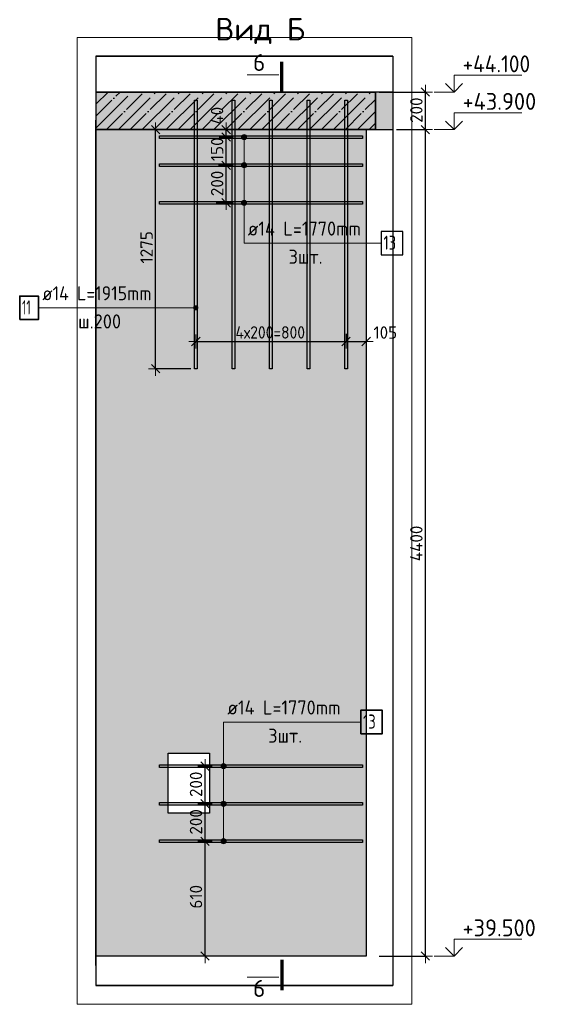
# Model space of a CAD drawing. Header units: millimetres. Extents: x 6386 to 94758, y 48049 to 71352.
# Tile 18 of 38: x 55379 to 58158, y 56268 to 61510. Entities that reach past the tile are written whole.
import ezdxf

# ---------------------------------------------------------------- set-up
doc = ezdxf.new("R2010")
doc.units = ezdxf.units.MM
doc.header["$PDMODE"] = 65
doc.linetypes.add('______11', pattern=[150, 120, -15, 0, -15])
doc.linetypes.add('______5', pattern=[330, 240, -30, 30, -30])
for name, color, linetype, lineweight in [('Standard', 7, 'Continuous', 25), ('Арм.стержн.горизонт. 2', 202, 'Continuous', 35), ('Высотная отметки_ общее', 7, 'Continuous', 13), ('Размерная линия_ общее', 7, 'Continuous', 13)]:
    doc.layers.add(name, color=color, linetype=linetype, lineweight=lineweight)
doc.layers.add('Арм.стержн. вертикальными 2', color=7, linetype='Continuous', lineweight=35, true_color=0x006e00)
doc.styles.add('ISOCPEUR', font='ISOCPEUR')
doc.dimstyles.new('DIMSTYLE_16', dxfattribs={"dimtxt": 66, "dimasz": 75, "dimexe": 0, "dimexo": 0.001, "dimgap": 33, "dimtad": 2, "dimdec": 0, "dimrnd": 5, "dimzin": 12, "dimdsep": 46, "dimtxsty": 'ISOCPEUR', "dimblk1": 'ALL_ML_STRICH', "dimblk2": 'ALL_ML_STRICH', "dimsah": 1, "dimcen": 0, "dimse1": 1, "dimse2": 1, "dimclrd": 7, "dimclre": 256, "dimclrt": 7, "dimadec": 0, "dimazin": 0, "dimtfac": 1, "dimtdec": 0, "dimtix": 1, "dimtmove": 2, "dimatfit": 3, "dimfxl": 0, "dimtzin": 0, "dimlwd": 0, "dimlwe": -3, "dimarcsym": 0})
doc.dimstyles.new('DIMSTYLE_17', dxfattribs={"dimtxt": 66, "dimasz": 75, "dimexe": 0, "dimexo": 0.001, "dimgap": 33, "dimtad": 2, "dimdec": 0, "dimrnd": 5, "dimzin": 12, "dimdsep": 46, "dimtxsty": 'ISOCPEUR', "dimblk1": 'ALL_ML_STRICH', "dimblk2": 'ALL_ML_STRICH', "dimsah": 1, "dimcen": 0, "dimse1": 1, "dimse2": 1, "dimclrd": 7, "dimclre": 256, "dimclrt": 7, "dimadec": 0, "dimazin": 0, "dimtfac": 1, "dimtdec": 0, "dimtix": 1, "dimtmove": 2, "dimatfit": 3, "dimfxl": 0, "dimtzin": 0, "dimlwd": 0, "dimlwe": -3, "dimarcsym": 0})
doc.dimstyles.new('DIMSTYLE_3', dxfattribs={"dimtxt": 66, "dimasz": 75, "dimexe": 0, "dimexo": 0, "dimgap": 33, "dimtad": 2, "dimdec": 0, "dimrnd": 5, "dimzin": 12, "dimdsep": 46, "dimtxsty": 'ISOCPEUR', "dimblk1": 'ALL_ML_STRICH', "dimblk2": 'ALL_ML_STRICH', "dimsah": 1, "dimcen": 0, "dimclrd": 7, "dimclre": 256, "dimclrt": 7, "dimadec": 0, "dimazin": 0, "dimtfac": 1, "dimtdec": 0, "dimtix": 1, "dimtmove": 2, "dimatfit": 3, "dimfxl": 0, "dimtvp": 1.2, "dimtzin": 0, "dimlwd": 0, "dimlwe": -3, "dimarcsym": 0})
doc.dimstyles.new('DIMSTYLE_7', dxfattribs={"dimtxt": 66, "dimasz": 75, "dimexe": 0, "dimexo": 0, "dimgap": 33, "dimtad": 2, "dimdec": 0, "dimrnd": 5, "dimzin": 12, "dimdsep": 46, "dimtxsty": 'ISOCPEUR', "dimblk1": 'ALL_ML_STRICH', "dimblk2": 'ALL_ML_STRICH', "dimsah": 1, "dimcen": 0, "dimclrd": 7, "dimclre": 256, "dimclrt": 7, "dimadec": 0, "dimazin": 0, "dimtfac": 1, "dimtdec": 0, "dimtix": 1, "dimtmove": 2, "dimatfit": 3, "dimfxl": 0, "dimtzin": 0, "dimlwd": 0, "dimlwe": -3, "dimarcsym": 0})

# ---------------------------------------------------------------- blocks, each defined once
blk = doc.blocks.new('ALL_ML_STRICH')
at = {"color": 0, "linetype": 'ByBlock', "lineweight": -2}
for p, q in [((-1, 0), (0.5, 0)), ((-0.3, -0.3), (0.3, 0.3)), ((0, -0.5), (0, 0.5))]:
    blk.add_line(p, q, dxfattribs=at)
blk = doc.blocks.new('*D150')
at = {"layer": 'DEFPOINTS', "color": 7, "linetype": 'Continuous', "lineweight": 13, "transparency": 33554687}
for p in [(56391.9, 57135.6), (56351.2, 56524.7), (56366.5, 56524.7)]:
    blk.add_point(p, dxfattribs=at)
at = {"layer": 'Размерная линия_ общее', "color": 7, "linetype": 'Continuous', "lineweight": -2, "transparency": 33554687}
blk.add_line((56366.5, 56524.7), (56366.5, 57135.6), dxfattribs=at)
at = {"layer": 'Размерная линия_ общее', "color": 7, "linetype": 'Continuous', "lineweight": 13, "transparency": 33554687, "xscale": 75, "yscale": 75, "zscale": 75}
for p, rotation in [((56366.5, 57135.6), 90), ((56366.5, 56524.7), 270)]:
    blk.add_blockref('ALL_ML_STRICH', p, dxfattribs=dict(at, rotation=rotation))
at = {"layer": 'Размерная линия_ общее', "color": 7, "linetype": 'Continuous', "lineweight": 13, "transparency": 33554687, "insert": (56318.5, 56840.1), "char_height": 66, "width": 198, "attachment_point": 5, "rotation": 90, "style": 'ISOCPEUR'}
blk.add_mtext('\\A1;{610}', dxfattribs=at)
blk = doc.blocks.new('*D151')
at = {"layer": 'DEFPOINTS', "color": 7, "linetype": 'Continuous', "lineweight": 13, "transparency": 33554687}
for p in [(56389.8, 57335.6), (56366.5, 57135.6), (56391.9, 57135.6)]:
    blk.add_point(p, dxfattribs=at)
at = {"layer": 'Размерная линия_ общее', "color": 7, "linetype": 'Continuous', "lineweight": -2, "transparency": 33554687}
blk.add_line((56366.5, 57135.6), (56366.5, 57335.6), dxfattribs=at)
at = {"layer": 'Размерная линия_ общее', "color": 7, "linetype": 'Continuous', "lineweight": 13, "transparency": 33554687, "xscale": 75, "yscale": 75, "zscale": 75}
for p, rotation in [((56366.5, 57335.6), 90), ((56366.5, 57135.6), 270)]:
    blk.add_blockref('ALL_ML_STRICH', p, dxfattribs=dict(at, rotation=rotation))
at = {"layer": 'Размерная линия_ общее', "color": 7, "linetype": 'Continuous', "lineweight": 13, "transparency": 33554687, "insert": (56318.5, 57238.9), "char_height": 66, "width": 198, "attachment_point": 5, "rotation": 90, "style": 'ISOCPEUR'}
blk.add_mtext('\\A1;{200}', dxfattribs=at)
blk = doc.blocks.new('*D152')
at = {"layer": 'DEFPOINTS', "color": 7, "linetype": 'Continuous', "lineweight": 13, "transparency": 33554687}
for p in [(56429.7, 57535.6), (56366.5, 57335.6), (56389.8, 57335.6)]:
    blk.add_point(p, dxfattribs=at)
at = {"layer": 'Размерная линия_ общее', "color": 7, "linetype": 'Continuous', "lineweight": -2, "transparency": 33554687}
blk.add_line((56366.5, 57335.6), (56366.5, 57535.6), dxfattribs=at)
at = {"layer": 'Размерная линия_ общее', "color": 7, "linetype": 'Continuous', "lineweight": 13, "transparency": 33554687, "xscale": 75, "yscale": 75, "zscale": 75}
for p, rotation in [((56366.5, 57535.6), 90), ((56366.5, 57335.6), 270)]:
    blk.add_blockref('ALL_ML_STRICH', p, dxfattribs=dict(at, rotation=rotation))
at = {"layer": 'Размерная линия_ общее', "color": 7, "linetype": 'Continuous', "lineweight": 13, "transparency": 33554687, "insert": (56318.5, 57438.9), "char_height": 66, "width": 198, "attachment_point": 5, "rotation": 90, "style": 'ISOCPEUR'}
blk.add_mtext('\\A1;{200}', dxfattribs=at)
blk = doc.blocks.new('*D170')
at = {"layer": 'DEFPOINTS', "color": 7, "linetype": 'Continuous', "lineweight": 13, "transparency": 33554687}
for p in [(56317.8, 59826.6), (57117.8, 59856.7), (56317.8, 59796.7)]:
    blk.add_point(p, dxfattribs=at)
at = {"layer": 'Размерная линия_ общее', "color": 253, "linetype": 'Continuous', "lineweight": -2, "true_color": 0xa0a0a0, "transparency": 33554687}
for p, q in [((57117.8, 59836.7), (57117.8, 59796.7)), ((56317.8, 59806.6), (56317.8, 59796.7))]:
    blk.add_line(p, q, dxfattribs=at)
at = {"layer": 'Размерная линия_ общее', "color": 7, "linetype": 'Continuous', "lineweight": -2, "transparency": 33554687}
blk.add_line((56317.8, 59796.7), (57117.8, 59796.7), dxfattribs=at)
at = {"layer": 'Размерная линия_ общее', "color": 7, "linetype": 'Continuous', "lineweight": 13, "transparency": 33554687, "xscale": 75, "yscale": 75, "zscale": 75, "rotation": 180}
blk.add_blockref('ALL_ML_STRICH', (56317.8, 59796.7), dxfattribs=at)
at = {"layer": 'Размерная линия_ общее', "color": 7, "linetype": 'Continuous', "lineweight": 13, "transparency": 33554687, "xscale": 75, "yscale": 75, "zscale": 75}
blk.add_blockref('ALL_ML_STRICH', (57117.8, 59796.7), dxfattribs=at)
at = {"layer": 'Размерная линия_ общее', "color": 7, "linetype": 'Continuous', "lineweight": 13, "transparency": 33554687, "insert": (56528.8, 59877.7), "char_height": 66, "width": 3.3, "attachment_point": 1, "line_spacing_factor": 0.60241, "style": 'ISOCPEUR'}
blk.add_mtext('\\W0.91;4х200=800', dxfattribs=at)
blk = doc.blocks.new('*D171')
at = {"layer": 'DEFPOINTS', "color": 7, "linetype": 'Continuous', "lineweight": 13, "transparency": 33554687}
for p in [(57117.8, 59856.7), (57117.8, 59796.7), (57224.8, 59791.7)]:
    blk.add_point(p, dxfattribs=at)
at = {"layer": 'Размерная линия_ общее', "color": 253, "linetype": 'Continuous', "lineweight": -2, "true_color": 0xa0a0a0, "transparency": 33554687}
for p, q in [((57117.8, 59836.7), (57117.8, 59796.7)), ((57224.8, 59796.7), (57224.8, 59796.7))]:
    blk.add_line(p, q, dxfattribs=at)
at = {"layer": 'Размерная линия_ общее', "color": 7, "linetype": 'Continuous', "lineweight": -2, "transparency": 33554687}
blk.add_line((57117.8, 59796.7), (57224.8, 59796.7), dxfattribs=at)
at = {"layer": 'Размерная линия_ общее', "color": 7, "linetype": 'Continuous', "lineweight": 13, "transparency": 33554687, "xscale": 75, "yscale": 75, "zscale": 75, "rotation": 180}
blk.add_blockref('ALL_ML_STRICH', (57117.8, 59796.7), dxfattribs=at)
at = {"layer": 'Размерная линия_ общее', "color": 7, "linetype": 'Continuous', "lineweight": 13, "transparency": 33554687, "xscale": 75, "yscale": 75, "zscale": 75}
blk.add_blockref('ALL_ML_STRICH', (57224.8, 59796.7), dxfattribs=at)
at = {"layer": 'Размерная линия_ общее', "color": 7, "linetype": 'Continuous', "lineweight": 13, "transparency": 33554687, "insert": (57326.7, 59844.2), "char_height": 66, "width": 198, "attachment_point": 5, "style": 'ISOCPEUR'}
blk.add_mtext('\\A1;{105}', dxfattribs=at)
blk = doc.blocks.new('*D211')
at = {"layer": 'DEFPOINTS', "color": 7, "linetype": 'Continuous', "lineweight": 13, "transparency": 33554687}
for p in [(57367.2, 60924.7), (57274.8, 56524.7), (57540.1, 56524.7)]:
    blk.add_point(p, dxfattribs=at)
at = {"layer": 'Размерная линия_ общее', "color": 253, "linetype": 'Continuous', "lineweight": -2, "true_color": 0xa0a0a0, "transparency": 33554687}
for p, q in [((57387.2, 60924.7), (57540.1, 60924.7)), ((57294.8, 56524.7), (57540.1, 56524.7))]:
    blk.add_line(p, q, dxfattribs=at)
at = {"layer": 'Размерная линия_ общее', "color": 7, "linetype": 'Continuous', "lineweight": -2, "transparency": 33554687}
blk.add_line((57540.1, 56524.7), (57540.1, 60924.7), dxfattribs=at)
at = {"layer": 'Размерная линия_ общее', "color": 7, "linetype": 'Continuous', "lineweight": 13, "transparency": 33554687, "xscale": 75, "yscale": 75, "zscale": 75}
for p, rotation in [((57540.1, 60924.7), 90), ((57540.1, 56524.7), 270)]:
    blk.add_blockref('ALL_ML_STRICH', p, dxfattribs=dict(at, rotation=rotation))
at = {"layer": 'Размерная линия_ общее', "color": 7, "linetype": 'Continuous', "lineweight": 13, "transparency": 33554687, "insert": (57492.1, 58721.4), "char_height": 66, "width": 264, "attachment_point": 5, "rotation": 90, "style": 'ISOCPEUR'}
blk.add_mtext('\\A1;{4400}', dxfattribs=at)
blk = doc.blocks.new('*D212')
at = {"layer": 'DEFPOINTS', "color": 7, "linetype": 'Continuous', "lineweight": 13, "transparency": 33554687}
for p in [(57274.8, 61124.7), (57367.2, 60924.7), (57540.1, 60924.7)]:
    blk.add_point(p, dxfattribs=at)
at = {"layer": 'Размерная линия_ общее', "color": 253, "linetype": 'Continuous', "lineweight": -2, "true_color": 0xa0a0a0, "transparency": 33554687}
for p, q in [((57294.8, 61124.7), (57540.1, 61124.7)), ((57387.2, 60924.7), (57540.1, 60924.7))]:
    blk.add_line(p, q, dxfattribs=at)
at = {"layer": 'Размерная линия_ общее', "color": 7, "linetype": 'Continuous', "lineweight": -2, "transparency": 33554687}
blk.add_line((57540.1, 60924.7), (57540.1, 61124.7), dxfattribs=at)
at = {"layer": 'Размерная линия_ общее', "color": 7, "linetype": 'Continuous', "lineweight": 13, "transparency": 33554687, "xscale": 75, "yscale": 75, "zscale": 75}
for p, rotation in [((57540.1, 61124.7), 90), ((57540.1, 60924.7), 270)]:
    blk.add_blockref('ALL_ML_STRICH', p, dxfattribs=dict(at, rotation=rotation))
at = {"layer": 'Размерная линия_ общее', "color": 7, "linetype": 'Continuous', "lineweight": 13, "transparency": 33554687, "insert": (57492.1, 61028), "char_height": 66, "width": 198, "attachment_point": 5, "rotation": 90, "style": 'ISOCPEUR'}
blk.add_mtext('\\A1;{200}', dxfattribs=at)
blk = doc.blocks.new('COMPLEX_ELEVATIONDIM_6')
at = {"layer": 'Высотная отметки_ общее', "color": 7, "linetype": 'Continuous', "lineweight": 13, "transparency": 33554687}
for p, q in [((57693.2, 61124.7), (57693.2, 61214.7)), ((57693.2, 61214.7), (58053.2, 61214.7)), ((57693.2, 61124.7), (57587, 61124.7)), ((57693.2, 61124.7), (57648.2, 61169.7)), ((57693.2, 61124.7), (57738.2, 61169.7)), ((57693.2, 61124.7), (57693.2, 61124.7)), ((57693.2, 61124.7), (57693.2, 61124.7)), ((57693.2, 61124.7), (57693.2, 61124.7)), ((57693.2, 61124.7), (57693.2, 61124.7)), ((57693.2, 60924.7), (57648.2, 60969.7)), ((57693.2, 60924.7), (57693.2, 61014.7)), ((57693.2, 61014.7), (58053.2, 61014.7)), ((57693.2, 60924.7), (57738.2, 60969.7)), ((57693.2, 60924.7), (57587, 60924.7)), ((57693.2, 60924.7), (57693.2, 60924.7)), ((57693.2, 60924.7), (57693.2, 60924.7)), ((57693.2, 60924.7), (57693.2, 60924.7)), ((57693.2, 60924.7), (57693.2, 60924.7)), ((57693.2, 56524.7), (57648.2, 56569.7)), ((57693.2, 56524.7), (57693.2, 56614.7)), ((57693.2, 56614.7), (58053.2, 56614.7)), ((57693.2, 56524.7), (57738.2, 56569.7)), ((57693.2, 56524.7), (57693.2, 56524.7)), ((57693.2, 56524.7), (57693.2, 56524.7)), ((57693.2, 56524.7), (57693.2, 56524.7)), ((57693.2, 56524.7), (57693.2, 56524.7))]:
    blk.add_line(p, q, dxfattribs=at)
blk.add_lwpolyline([(57693.2, 56524.7), (57633.2, 56524.7), (57633.2, 56524.7), (57587, 56524.7)], dxfattribs=at)
at = {"layer": 'Высотная отметки_ общее', "color": 7, "linetype": 'Continuous', "lineweight": 13, "transparency": 33554687, "char_height": 90, "attachment_point": 7, "style": 'ISOCPEUR'}
for s, insert, width in [('\\W0.92;+44.100', (57738.2, 61229.7), 446.051), ('\\W0.96;+43.900', (57738.2, 61029.7), 456.775), ('\\W0.96;+39.500', (57738.2, 56629.7), 447.716)]:
    blk.add_mtext(s, dxfattribs=dict(at, insert=insert, width=width))
blk = doc.blocks.new('*D214')
at = {"layer": 'DEFPOINTS', "color": 7, "linetype": 'Continuous', "lineweight": 13, "transparency": 33554687}
for p in [(56458.9, 60734.7), (56446.1, 60534.7), (56479.1, 60534.7)]:
    blk.add_point(p, dxfattribs=at)
at = {"layer": 'Размерная линия_ общее', "color": 253, "linetype": 'Continuous', "lineweight": -2, "true_color": 0xa0a0a0, "transparency": 33554687}
for p, q in [((56438.9, 60734.7), (56479.1, 60734.7)), ((56426.1, 60534.7), (56479.1, 60534.7))]:
    blk.add_line(p, q, dxfattribs=at)
at = {"layer": 'Размерная линия_ общее', "color": 7, "linetype": 'Continuous', "lineweight": -2, "transparency": 33554687}
blk.add_line((56479.1, 60534.7), (56479.1, 60734.7), dxfattribs=at)
at = {"layer": 'Размерная линия_ общее', "color": 7, "linetype": 'Continuous', "lineweight": 13, "transparency": 33554687, "xscale": 75, "yscale": 75, "zscale": 75}
for p, rotation in [((56479.1, 60734.7), 90), ((56479.1, 60534.7), 270)]:
    blk.add_blockref('ALL_ML_STRICH', p, dxfattribs=dict(at, rotation=rotation))
at = {"layer": 'Размерная линия_ общее', "color": 7, "linetype": 'Continuous', "lineweight": 13, "transparency": 33554687, "insert": (56431.1, 60638), "char_height": 66, "width": 198, "attachment_point": 5, "rotation": 90, "style": 'ISOCPEUR'}
blk.add_mtext('\\A1;{200}', dxfattribs=at)
blk = doc.blocks.new('*D215')
at = {"layer": 'DEFPOINTS', "color": 7, "linetype": 'Continuous', "lineweight": 13, "transparency": 33554687}
for p in [(56430.2, 60884.7), (56458.9, 60734.7), (56479.1, 60734.7)]:
    blk.add_point(p, dxfattribs=at)
at = {"layer": 'Размерная линия_ общее', "color": 253, "linetype": 'Continuous', "lineweight": -2, "true_color": 0xa0a0a0, "transparency": 33554687}
for p, q in [((56479.1, 60884.7), (56479.1, 60884.7)), ((56438.9, 60734.7), (56479.1, 60734.7))]:
    blk.add_line(p, q, dxfattribs=at)
at = {"layer": 'Размерная линия_ общее', "color": 7, "linetype": 'Continuous', "lineweight": -2, "transparency": 33554687}
blk.add_line((56479.1, 60734.7), (56479.1, 60884.7), dxfattribs=at)
at = {"layer": 'Размерная линия_ общее', "color": 7, "linetype": 'Continuous', "lineweight": 13, "transparency": 33554687, "xscale": 75, "yscale": 75, "zscale": 75}
for p, rotation in [((56479.1, 60884.7), 90), ((56479.1, 60734.7), 270)]:
    blk.add_blockref('ALL_ML_STRICH', p, dxfattribs=dict(at, rotation=rotation))
at = {"layer": 'Размерная линия_ общее', "color": 7, "linetype": 'Continuous', "lineweight": 13, "transparency": 33554687, "insert": (56431.1, 60819.6), "char_height": 66, "width": 198, "attachment_point": 5, "rotation": 90, "style": 'ISOCPEUR'}
blk.add_mtext('\\A1;{150}', dxfattribs=at)
blk = doc.blocks.new('*D216')
at = {"layer": 'DEFPOINTS', "color": 7, "linetype": 'Continuous', "lineweight": 13, "transparency": 33554687}
for p in [(56475.9, 60924.7), (56430.2, 60884.7), (56479.1, 60884.7)]:
    blk.add_point(p, dxfattribs=at)
at = {"layer": 'Размерная линия_ общее', "color": 253, "linetype": 'Continuous', "lineweight": -2, "true_color": 0xa0a0a0, "transparency": 33554687}
for p, q in [((56479.1, 60924.7), (56479.1, 60924.7)), ((56479.1, 60884.7), (56479.1, 60884.7))]:
    blk.add_line(p, q, dxfattribs=at)
at = {"layer": 'Размерная линия_ общее', "color": 7, "linetype": 'Continuous', "lineweight": -2, "transparency": 33554687}
blk.add_line((56479.1, 60884.7), (56479.1, 60924.7), dxfattribs=at)
at = {"layer": 'Размерная линия_ общее', "color": 7, "linetype": 'Continuous', "lineweight": 13, "transparency": 33554687, "xscale": 75, "yscale": 75, "zscale": 75}
for p, rotation in [((56479.1, 60924.7), 90), ((56479.1, 60884.7), 270)]:
    blk.add_blockref('ALL_ML_STRICH', p, dxfattribs=dict(at, rotation=rotation))
at = {"layer": 'Размерная линия_ общее', "color": 7, "linetype": 'Continuous', "lineweight": 13, "transparency": 33554687, "insert": (56430.8, 60998.4), "char_height": 66, "width": 132, "attachment_point": 5, "rotation": 90, "style": 'ISOCPEUR'}
blk.add_mtext('\\A1;{40}', dxfattribs=at)
blk = doc.blocks.new('*D217')
at = {"layer": 'DEFPOINTS', "color": 7, "linetype": 'Continuous', "lineweight": 13, "transparency": 33554687}
for p in [(56124.7, 60924.7), (56103.3, 59651.7), (56310.8, 59651.7)]:
    blk.add_point(p, dxfattribs=at)
at = {"layer": 'Размерная линия_ общее', "color": 253, "linetype": 'Continuous', "lineweight": -2, "true_color": 0xa0a0a0, "transparency": 33554687}
for p, q in [((56104.7, 60924.7), (56103.3, 60924.7)), ((56290.8, 59651.7), (56103.3, 59651.7))]:
    blk.add_line(p, q, dxfattribs=at)
at = {"layer": 'Размерная линия_ общее', "color": 7, "linetype": 'Continuous', "lineweight": -2, "transparency": 33554687}
blk.add_line((56103.3, 59651.7), (56103.3, 60924.7), dxfattribs=at)
at = {"layer": 'Размерная линия_ общее', "color": 7, "linetype": 'Continuous', "lineweight": 13, "transparency": 33554687, "xscale": 75, "yscale": 75, "zscale": 75}
for p, rotation in [((56103.3, 60924.7), 90), ((56103.3, 59651.7), 270)]:
    blk.add_blockref('ALL_ML_STRICH', p, dxfattribs=dict(at, rotation=rotation))
at = {"layer": 'Размерная линия_ общее', "color": 7, "linetype": 'Continuous', "lineweight": 13, "transparency": 33554687, "insert": (56055.3, 60298.1), "char_height": 66, "width": 264, "attachment_point": 5, "rotation": 90, "style": 'ISOCPEUR'}
blk.add_mtext('\\A1;{1275}', dxfattribs=at)

msp = doc.modelspace()

# ---------------------------------------------------------------- hatches: boundary and pattern name
at = {"linetype": 'Continuous', "lineweight": -3, "transparency": 33554687}
msp.add_hatch(color=9, dxfattribs=at).paths.add_polyline_path([(57274.8, 60924.7), (57274.8, 61124.7), (55785.8, 61124.7), (55785.8, 60924.7)])
at = {"linetype": 'Continuous', "lineweight": 13, "transparency": 33554687}
msp.add_hatch(color=7, dxfattribs=at).paths.add_polyline_path([(57274.8, 60924.7), (57367.2, 60924.7), (57367.2, 61124.7), (57274.8, 61124.7)])
at = {"layer": 'Арм.стержн. вертикальными 2', "linetype": 'Continuous', "lineweight": 13, "transparency": 33554687}
for points in [[(56308.1, 59970.2), (56308.1, 59981.5), (56306.5, 59975.8)], [(56308.1, 59981.5), (56312.2, 59966.2), (56312.2, 59985.5)], [(56308.1, 59981.5), (56308.1, 59970.2), (56312.2, 59966.2)], [(56312.2, 59985.5), (56317.8, 59964.6), (56317.8, 59987.1)], [(56312.2, 59985.5), (56312.2, 59966.2), (56317.8, 59964.6)], [(56317.8, 59987.1), (56317.8, 59964.6), (56323.4, 59966.2)], [(56317.8, 59987.1), (56323.4, 59966.2), (56323.4, 59985.5)], [(56323.4, 59985.5), (56323.4, 59966.2), (56327.5, 59970.2)], [(56323.4, 59985.5), (56327.5, 59970.2), (56327.5, 59981.5)], [(56327.5, 59981.5), (56327.5, 59970.2), (56329, 59975.8)]]:
    msp.add_hatch(color=7, dxfattribs=at).paths.add_polyline_path(points)
at = {"layer": 'Арм.стержн.горизонт. 2', "linetype": 'Continuous', "lineweight": 13, "transparency": 33554687}
for points in [[(56560.8, 60884.7), (56587.8, 60884.7), (56585.9, 60891.4)], [(56560.8, 60884.7), (56585.9, 60891.4), (56562.7, 60891.4)], [(56562.7, 60877.9), (56587.8, 60884.7), (56560.8, 60884.7)], [(56562.7, 60891.4), (56585.9, 60891.4), (56581, 60896.3)], [(56562.7, 60891.4), (56581, 60896.3), (56567.5, 60896.3)], [(56562.7, 60877.9), (56585.9, 60877.9), (56587.8, 60884.7)], [(56567.5, 60873.1), (56585.9, 60877.9), (56562.7, 60877.9)], [(56567.5, 60896.3), (56581, 60896.3), (56574.3, 60898.2)], [(56567.5, 60873.1), (56581, 60873.1), (56585.9, 60877.9)], [(56581, 60873.1), (56567.5, 60873.1), (56574.3, 60871.2)], [(56560.8, 60734.7), (56587.8, 60734.7), (56585.9, 60741.4)], [(56560.8, 60734.7), (56585.9, 60741.4), (56562.7, 60741.4)], [(56562.7, 60727.9), (56587.8, 60734.7), (56560.8, 60734.7)], [(56562.7, 60741.4), (56585.9, 60741.4), (56581, 60746.3)], [(56562.7, 60741.4), (56581, 60746.3), (56567.5, 60746.3)], [(56562.7, 60727.9), (56585.9, 60727.9), (56587.8, 60734.7)], [(56567.5, 60723.1), (56585.9, 60727.9), (56562.7, 60727.9)], [(56567.5, 60746.3), (56581, 60746.3), (56574.3, 60748.2)], [(56567.5, 60723.1), (56581, 60723.1), (56585.9, 60727.9)], [(56581, 60723.1), (56567.5, 60723.1), (56574.3, 60721.2)], [(56567.5, 60546.3), (56581, 60546.3), (56574.3, 60548.2)], [(56560.8, 60534.7), (56587.8, 60534.7), (56585.9, 60541.4)], [(56560.8, 60534.7), (56585.9, 60541.4), (56562.7, 60541.4)], [(56562.7, 60527.9), (56587.8, 60534.7), (56560.8, 60534.7)], [(56562.7, 60541.4), (56585.9, 60541.4), (56581, 60546.3)], [(56562.7, 60541.4), (56581, 60546.3), (56567.5, 60546.3)], [(56562.7, 60527.9), (56585.9, 60527.9), (56587.8, 60534.7)], [(56567.5, 60523.1), (56585.9, 60527.9), (56562.7, 60527.9)], [(56567.5, 60523.1), (56581, 60523.1), (56585.9, 60527.9)], [(56581, 60523.1), (56567.5, 60523.1), (56574.3, 60521.2)], [(56477.2, 57542.4), (56454, 57542.4), (56452.1, 57535.6)], [(56477.2, 57542.4), (56452.1, 57535.6), (56479.1, 57535.6)], [(56479.1, 57535.6), (56452.1, 57535.6), (56454, 57528.9)], [(56472.4, 57547.2), (56458.9, 57547.2), (56454, 57542.4)], [(56472.4, 57547.2), (56454, 57542.4), (56477.2, 57542.4)], [(56479.1, 57535.6), (56454, 57528.9), (56477.2, 57528.9)], [(56477.2, 57528.9), (56454, 57528.9), (56458.9, 57524)], [(56458.9, 57547.2), (56472.4, 57547.2), (56465.6, 57549.1)], [(56477.2, 57528.9), (56458.9, 57524), (56472.4, 57524)], [(56472.4, 57524), (56458.9, 57524), (56465.6, 57522.1)], [(56458.9, 57347.2), (56472.4, 57347.2), (56465.6, 57349.1)], [(56477.2, 57342.4), (56454, 57342.4), (56452.1, 57335.6)], [(56477.2, 57342.4), (56452.1, 57335.6), (56479.1, 57335.6)], [(56479.1, 57335.6), (56452.1, 57335.6), (56454, 57328.9)], [(56472.4, 57347.2), (56458.9, 57347.2), (56454, 57342.4)], [(56472.4, 57347.2), (56454, 57342.4), (56477.2, 57342.4)], [(56479.1, 57335.6), (56454, 57328.9), (56477.2, 57328.9)], [(56477.2, 57328.9), (56454, 57328.9), (56458.9, 57324)], [(56477.2, 57328.9), (56458.9, 57324), (56472.4, 57324)], [(56472.4, 57324), (56458.9, 57324), (56465.6, 57322.1)], [(56477.2, 57142.4), (56454, 57142.4), (56452.1, 57135.6)], [(56477.2, 57142.4), (56452.1, 57135.6), (56479.1, 57135.6)], [(56472.4, 57147.2), (56458.9, 57147.2), (56454, 57142.4)], [(56472.4, 57147.2), (56454, 57142.4), (56477.2, 57142.4)], [(56458.9, 57147.2), (56472.4, 57147.2), (56465.6, 57149.1)], [(56479.1, 57135.6), (56452.1, 57135.6), (56454, 57128.9)], [(56479.1, 57135.6), (56454, 57128.9), (56477.2, 57128.9)], [(56477.2, 57128.9), (56454, 57128.9), (56458.9, 57124)], [(56477.2, 57128.9), (56458.9, 57124), (56472.4, 57124)], [(56472.4, 57124), (56458.9, 57124), (56465.6, 57122.1)]]:
    msp.add_hatch(color=7, dxfattribs=at).paths.add_polyline_path(points)
at = {"layer": 'Размерная линия_ общее', "linetype": 'Continuous', "lineweight": 13, "transparency": 33554687}
h = msp.add_hatch(color=7, dxfattribs=at)
h.paths.add_polyline_path([(57224.8, 60924.7), (55785.8, 60924.7), (55785.8, 56524.7), (57224.8, 56524.7)])
h.paths.add_polyline_path([(56389.8, 57284.7), (56169.8, 57284.7), (56169.8, 57604.7), (56389.8, 57604.7)], flags=16)

# ---------------------------------------------------------------- linework, layer by layer
at = {"color": 7, "linetype": 'Continuous', "lineweight": 25, "transparency": 33554687}
for p, q in [((55785.8, 61174.7), (55785.8, 60874.7)), ((57367.2, 61124.7), (57274.8, 61124.7)), ((57367.2, 61174.7), (57367.2, 60874.7)), ((57274.8, 60924.7), (57367.2, 60924.7))]:
    msp.add_line(p, q, dxfattribs=at)
at = {"color": 253, "linetype": '______11', "lineweight": -3, "true_color": 0xababab, "transparency": 33554687}
for p, q in [((55785.8, 61123.7), (55786.8, 61124.7)), ((55785.8, 60996.4), (55914.1, 61124.7)), ((55841.4, 60924.7), (56041.4, 61124.7)), ((55968.7, 60924.7), (56168.7, 61124.7)), ((56095.9, 60924.7), (56295.9, 61124.7)), ((56223.2, 60924.7), (56423.2, 61124.7)), ((56350.5, 60924.7), (56550.5, 61124.7)), ((56477.8, 60924.7), (56677.8, 61124.7)), ((56605.1, 60924.7), (56805.1, 61124.7)), ((56732.3, 60924.7), (56932.3, 61124.7)), ((56859.6, 60924.7), (57059.6, 61124.7)), ((56986.9, 60924.7), (57186.9, 61124.7)), ((57114.2, 60924.7), (57274.8, 61085.3)), ((57241.5, 60924.7), (57274.8, 60958))]:
    msp.add_line(p, q, dxfattribs=at)
at = {"color": 253, "linetype": '______5', "lineweight": -3, "true_color": 0xababab, "transparency": 33554687}
for p, q in [((55785.8, 61060), (55850.5, 61124.7)), ((55785.8, 60932.8), (55977.7, 61124.7)), ((55905, 60924.7), (56105, 61124.7)), ((56032.3, 60924.7), (56232.3, 61124.7)), ((56159.6, 60924.7), (56359.6, 61124.7)), ((56286.9, 60924.7), (56486.9, 61124.7)), ((56414.1, 60924.7), (56614.1, 61124.7)), ((56541.4, 60924.7), (56741.4, 61124.7)), ((56668.7, 60924.7), (56868.7, 61124.7)), ((56796, 60924.7), (56996, 61124.7)), ((56923.3, 60924.7), (57123.3, 61124.7)), ((57050.5, 60924.7), (57250.5, 61124.7)), ((57177.8, 60924.7), (57274.8, 61021.7))]:
    msp.add_line(p, q, dxfattribs=at)
at = {"color": 7, "linetype": 'Continuous', "lineweight": 35, "transparency": 33554687}
for p, q in [((57274.8, 61124.7), (55785.8, 61124.7)), ((57274.8, 60924.7), (57274.8, 61124.7)), ((55785.8, 60924.7), (57274.8, 60924.7))]:
    msp.add_line(p, q, dxfattribs=at)
at = {"layer": 'Standard', "color": 52, "linetype": 'Continuous', "lineweight": -3, "transparency": 33554687}
for p, q in [((55785.8, 61314.7), (55785.8, 56367.6)), ((55785.8, 61314.7), (55785.8, 56367.6)), ((57367.2, 61314.7), (55785.8, 61314.7)), ((55785.8, 61314.7), (57367.2, 61314.7)), ((57367.2, 61314.7), (57367.2, 56367.6)), ((57367.2, 61314.7), (57367.2, 56367.6)), ((57367.2, 56367.6), (55785.8, 56367.6)), ((55785.8, 56367.6), (57367.2, 56367.6))]:
    msp.add_line(p, q, dxfattribs=at)
at = {"layer": 'Standard', "color": 7, "linetype": 'Continuous', "lineweight": 70, "transparency": 33554687}
for p, q in [((56776.2, 61124), (56776.2, 61284.8)), ((56776.2, 56504), (56776.2, 56343.2))]:
    msp.add_line(p, q, dxfattribs=at)
at = {"layer": 'Standard', "color": 7, "linetype": 'Continuous', "lineweight": 13, "transparency": 33554687}
for p, q in [((56760.2, 61216.3), (56590.6, 61216.3)), ((56760.2, 56411.7), (56590.6, 56411.7))]:
    msp.add_line(p, q, dxfattribs=at)
msp.add_lwpolyline([(55685.8, 56267.6), (57467.2, 56267.6), (57467.2, 61414.7), (55685.8, 61414.7), (55685.8, 56267.6)], dxfattribs=at)
at = {"layer": 'Арм.стержн. вертикальными 2', "color": 7, "linetype": 'Continuous', "lineweight": 13, "transparency": 33554687}
for p, q in [((55479.5, 59975.8), (56194.5, 59975.8)), ((56194.5, 59975.8), (56317.8, 59975.8)), ((56306.5, 59975.8), (56306.5, 59975.8)), ((56317.8, 59987.1), (56317.8, 59987.1)), ((56329, 59975.8), (56329, 59975.8)), ((56317.8, 59964.6), (56317.8, 59964.6))]:
    msp.add_line(p, q, dxfattribs=at)
at = {"layer": 'Арм.стержн. вертикальными 2', "color": 7, "linetype": 'Continuous', "lineweight": 25, "transparency": 33554687}
for points in [[(56324.8, 61081.7), (56324.8, 59651.7), (56310.8, 59651.7), (56310.8, 61081.7), (56324.8, 61081.7)], [(56524.8, 61081.7), (56524.8, 59651.7), (56510.8, 59651.7), (56510.8, 61081.7), (56524.8, 61081.7)], [(56724.8, 61081.7), (56724.8, 59651.7), (56710.8, 59651.7), (56710.8, 61081.7), (56724.8, 61081.7)], [(56924.8, 61081.7), (56924.8, 59651.7), (56910.8, 59651.7), (56910.8, 61081.7), (56924.8, 61081.7)], [(57124.8, 61081.7), (57124.8, 59651.7), (57110.8, 59651.7), (57110.8, 61081.7), (57124.8, 61081.7)]]:
    msp.add_lwpolyline(points, dxfattribs=at)
at = {"layer": 'Арм.стержн. вертикальными 2', "color": 7, "linetype": 'Continuous', "lineweight": 35, "transparency": 33554687}
msp.add_lwpolyline([(55379.5, 59913.3), (55479.5, 59913.3), (55479.5, 60038.3), (55379.5, 60038.3), (55379.5, 59913.3)], dxfattribs=at)
at = {"layer": 'Арм.стержн. вертикальными 2', "color": 7, "linetype": 'Continuous', "lineweight": 13, "transparency": 33554687}
msp.add_circle((56317.8, 59975.8), 11.3, dxfattribs=at)
at = {"layer": 'Арм.стержн.горизонт. 2', "color": 7, "linetype": 'Continuous', "lineweight": 13, "transparency": 33554687}
for p, q in [((56560.8, 60884.7), (56560.8, 60884.7)), ((56574.3, 60898.2), (56574.3, 60898.2)), ((56574.3, 60320.2), (56574.3, 60884.7)), ((56574.3, 60871.2), (56574.3, 60871.2)), ((56587.8, 60884.7), (56587.8, 60884.7)), ((56560.8, 60734.7), (56560.8, 60734.7)), ((56574.3, 60748.2), (56574.3, 60748.2)), ((56574.3, 60320.2), (56574.3, 60734.7)), ((56574.3, 60721.2), (56574.3, 60721.2)), ((56587.8, 60734.7), (56587.8, 60734.7)), ((56574.3, 60548.2), (56574.3, 60548.2)), ((56560.8, 60534.7), (56560.8, 60534.7)), ((56574.3, 60320.2), (56574.3, 60534.7)), ((56574.3, 60521.2), (56574.3, 60521.2)), ((56587.8, 60534.7), (56587.8, 60534.7)), ((56574.3, 60320.2), (57304.3, 60320.2)), ((56465.6, 57770.3), (56465.6, 57335.6)), ((56465.6, 57770.3), (56465.6, 57135.6)), ((56465.6, 57770.3), (57195.6, 57770.3)), ((56465.6, 57770.3), (56465.6, 57535.6)), ((56452.1, 57535.6), (56452.1, 57535.6)), ((56465.6, 57549.1), (56465.6, 57549.1)), ((56465.6, 57522.1), (56465.6, 57522.1)), ((56479.1, 57535.6), (56479.1, 57535.6)), ((56465.6, 57349.1), (56465.6, 57349.1)), ((56452.1, 57335.6), (56452.1, 57335.6)), ((56465.6, 57322.1), (56465.6, 57322.1)), ((56479.1, 57335.6), (56479.1, 57335.6)), ((56465.6, 57149.1), (56465.6, 57149.1)), ((56452.1, 57135.6), (56452.1, 57135.6)), ((56465.6, 57122.1), (56465.6, 57122.1)), ((56479.1, 57135.6), (56479.1, 57135.6))]:
    msp.add_line(p, q, dxfattribs=at)
at = {"layer": 'Арм.стержн.горизонт. 2', "color": 7, "linetype": 'Continuous', "lineweight": 25, "transparency": 33554687}
for points in [[(57204.8, 60877.7), (56124.8, 60877.7), (56124.8, 60891.7), (57204.8, 60891.7), (57204.8, 60877.7)], [(57204.8, 60727.7), (56124.8, 60727.7), (56124.8, 60741.7), (57204.8, 60741.7), (57204.8, 60727.7)], [(57204.8, 60527.7), (56124.8, 60527.7), (56124.8, 60541.7), (57204.8, 60541.7), (57204.8, 60527.7)], [(57304.3, 60257.7), (57419.3, 60257.7), (57419.3, 60382.7), (57304.3, 60382.7), (57304.3, 60257.7)], [(57204.8, 57528.6), (56124.8, 57528.6), (56124.8, 57542.6), (57204.8, 57542.6), (57204.8, 57528.6)], [(57204.8, 57328.6), (56124.8, 57328.6), (56124.8, 57342.6), (57204.8, 57342.6), (57204.8, 57328.6)], [(57204.8, 57128.6), (56124.8, 57128.6), (56124.8, 57142.6), (57204.8, 57142.6), (57204.8, 57128.6)]]:
    msp.add_lwpolyline(points, dxfattribs=at)
at = {"layer": 'Арм.стержн.горизонт. 2', "color": 7, "linetype": 'Continuous', "lineweight": 35, "transparency": 33554687}
msp.add_lwpolyline([(57195.6, 57707.8), (57310.6, 57707.8), (57310.6, 57832.8), (57195.6, 57832.8), (57195.6, 57707.8)], dxfattribs=at)
at = {"layer": 'Арм.стержн.горизонт. 2', "color": 7, "linetype": 'Continuous', "lineweight": 13, "transparency": 33554687}
for centre in [(56574.3, 60884.7), (56574.3, 60734.7), (56574.3, 60534.7), (56465.6, 57535.6), (56465.6, 57335.6), (56465.6, 57135.6)]:
    msp.add_circle(centre, 13.5, dxfattribs=at)
at = {"layer": 'Размерная линия_ общее', "color": 7, "linetype": 'Continuous', "lineweight": 25, "transparency": 33554687}
for p, q in [((55785.8, 56474.7), (55785.8, 60974.7)), ((57224.8, 60924.7), (57224.8, 56524.7)), ((56169.8, 57284.7), (56169.8, 57604.7)), ((56169.8, 57604.7), (56389.8, 57604.7)), ((56389.8, 57604.7), (56389.8, 57284.7)), ((56389.8, 57284.7), (56169.8, 57284.7)), ((57224.8, 56524.7), (55785.8, 56524.7))]:
    msp.add_line(p, q, dxfattribs=at)

# ---------------------------------------------------------------- block references
at = {"layer": 'Высотная отметки_ общее', "color": 7, "linetype": 'Continuous', "lineweight": 13, "transparency": 33554687}
msp.add_blockref('COMPLEX_ELEVATIONDIM_6', (0, 0), dxfattribs=at)

# ---------------------------------------------------------------- texts
at = {"layer": 'Standard', "color": 7, "linetype": 'Continuous', "lineweight": 13, "transparency": 33554687, "style": 'ISOCPEUR'}
for s, insert, char_height, width, attachment_point in [('\\A1;{\\fISOCPEUR|i0|b0;\\H120.000000;\\W1.000000;\\C7;Вид Б}\\P', (56421.7, 61449.7), 120, 488.842, 4), ('\\A1;{\\fISOCPEUR|i0|b0;\\H90.000000;\\W1.000000;\\C7;6}\\P', (56622.3, 61236.9), 90, 98, 7), ('\\A1;{\\fISOCPEUR|i0|b0;\\H90.000000;\\W1.000000;\\C7;6}\\P', (56622.3, 56307.1), 90, 98, 7)]:
    msp.add_mtext(s, dxfattribs=dict(at, insert=insert, char_height=char_height, width=width, attachment_point=attachment_point))
at = {"layer": 'Арм.стержн. вертикальными 2', "color": 7, "linetype": 'Continuous', "lineweight": 25, "transparency": 33554687, "char_height": 75, "attachment_point": 7, "style": 'ISOCPEUR'}
for s, insert, width in [('\\W0.92;ø14 L=1915mm ', (55499.5, 60015.8), 709.219), ('\\W0.62;11', (55392, 59940.8), 98.438), ('\\W0.95;ш.200 ', (55690.7, 59865.8), 327.999)]:
    msp.add_mtext(s, dxfattribs=dict(at, insert=insert, width=width))
at = {"layer": 'Арм.стержн.горизонт. 2', "color": 7, "linetype": 'Continuous', "lineweight": 25, "transparency": 33554687, "char_height": 75, "attachment_point": 7, "style": 'ISOCPEUR'}
for s, insert, width in [('\\W0.94;ø14 L=1770mm ', (56594.3, 60360.2), 724.941), ('\\W0.75;13', (57316.8, 60285.2), 118.07), ('\\W0.94;3шт. ', (56811.8, 60210.2), 290.322), ('\\W0.94;ø14 L=1770mm ', (56485.6, 57810.3), 724.941), ('\\W0.75;13', (57208.1, 57735.3), 118.07), ('\\W0.94;3шт. ', (56703.1, 57660.3), 290.322)]:
    msp.add_mtext(s, dxfattribs=dict(at, insert=insert, width=width))

# ---------------------------------------------------------------- dimensions: what is measured, and where the dimension line sits
at = {"layer": 'Размерная линия_ общее', "color": 7, "linetype": 'Continuous', "lineweight": 13, "transparency": 33554687}
for base, p1, p2, dimstyle, picture, middle in [((57540.1, 61124.7), (57387.2, 60924.7), (57294.8, 61124.7), 'DIMSTYLE_7', '*D212', (57492.1, 61028)), ((56479.1, 60924.7), (56479.1, 60884.7), (56479.1, 60924.7), 'DIMSTYLE_3', '*D216', (56430.8, 60998.4)), ((56103.3, 60924.7), (56290.8, 59651.7), (56104.7, 60924.7), 'DIMSTYLE_7', '*D217', (56055.3, 60298.1)), ((56479.1, 60884.7), (56438.9, 60734.7), (56479.1, 60884.7), 'DIMSTYLE_3', '*D215', (56431.1, 60819.6)), ((57540.1, 60924.7), (57294.8, 56524.7), (57387.2, 60924.7), 'DIMSTYLE_7', '*D211', (57492.1, 58721.4)), ((56479.1, 60734.7), (56426.1, 60534.7), (56438.9, 60734.7), 'DIMSTYLE_7', '*D214', (56431.1, 60638)), ((56366.5, 57535.6), (56389.8, 57335.6), (56429.7, 57535.6), 'DIMSTYLE_17', '*D152', (56318.5, 57438.9)), ((56366.5, 57335.6), (56391.9, 57135.6), (56389.8, 57335.6), 'DIMSTYLE_17', '*D151', (56318.5, 57238.9)), ((56366.5, 57135.6), (56351.2, 56524.7), (56391.9, 57135.6), 'DIMSTYLE_16', '*D150', (56318.5, 56840.1))]:
    dim = msp.add_linear_dim(base=base, p1=p1, p2=p2, angle=90, dimstyle=dimstyle, override={"dimpost": '<>', "dimclrd": 7, "dimclre": 253, "dimclrt": 7, "dimlwd": 0, "dimlwe": 65533}, dxfattribs=at)
    dim.commit()
    dim.dimension.update_dxf_attribs({"geometry": picture, "text_midpoint": middle, "dimtype": 160})
dim = msp.add_linear_dim(base=(57117.8, 59796.7), p1=(56317.8, 59806.6), p2=(57117.8, 59836.7), text='\\W0.91;4х200=800', dimstyle='DIMSTYLE_7', override={"dimpost": '<>', "dimclrd": 7, "dimclre": 253, "dimclrt": 7, "dimlwd": 0, "dimlwe": 65533}, dxfattribs=at)
dim.commit()
dim.dimension.update_dxf_attribs({"geometry": '*D170', "text_midpoint": (56717.8, 59829.7), "dimtype": 160})
dim = msp.add_linear_dim(base=(57224.8, 59796.7), p1=(57117.8, 59836.7), p2=(57224.8, 59796.7), dimstyle='DIMSTYLE_3', override={"dimpost": '<>', "dimclrd": 7, "dimclre": 253, "dimclrt": 7, "dimlwd": 0, "dimlwe": 65533}, dxfattribs=at)
dim.commit()
dim.dimension.update_dxf_attribs({"geometry": '*D171', "text_midpoint": (57326.7, 59844.2), "dimtype": 160})

doc.saveas('drawing.dxf')
